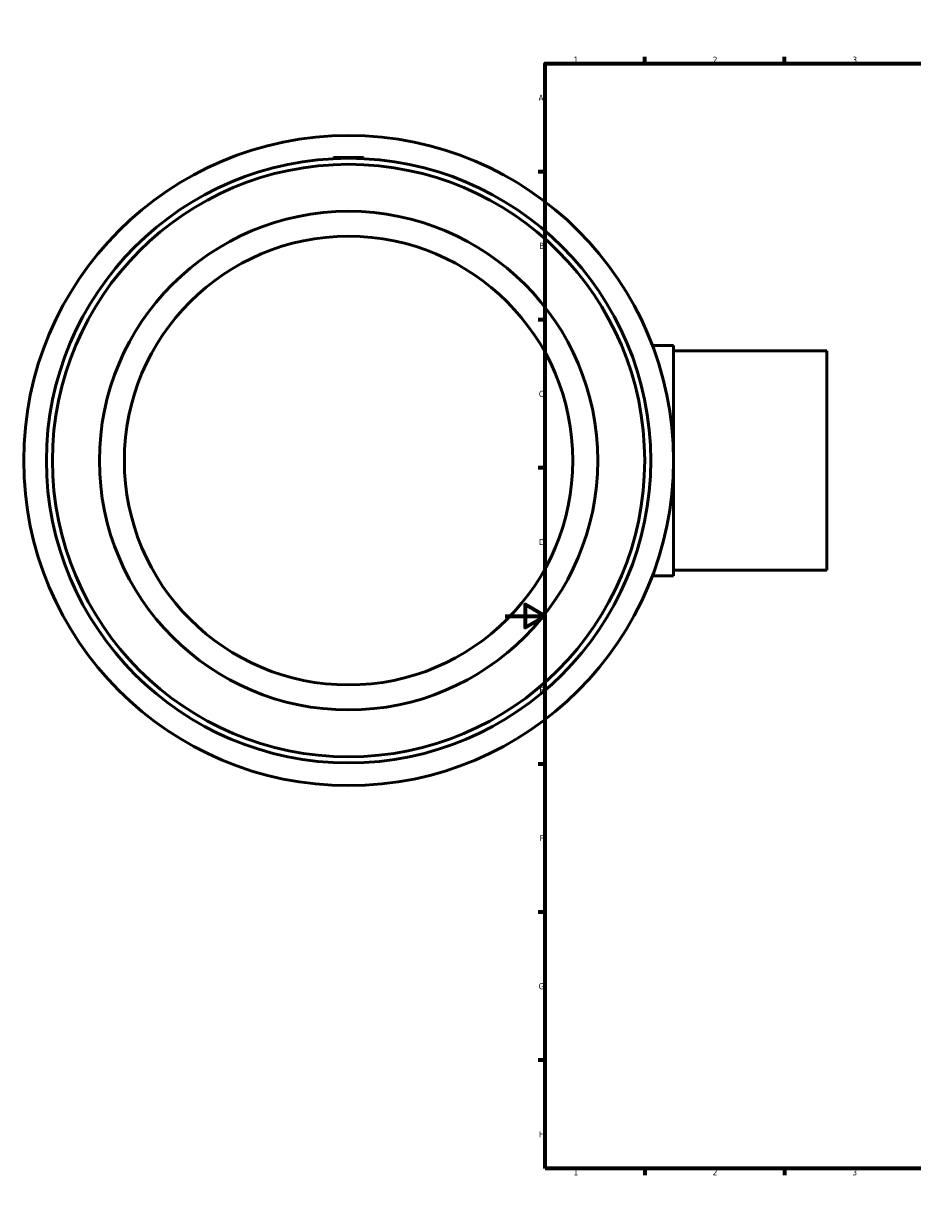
# Model space of a CAD drawing. Header units: millimetres. Extents: x -424 to 1632, y -293 to 1302.
# Tile 1 of 7: x -242 to 204, y 0 to 594. Entities that reach past the tile are written whole.
import ezdxf

# ---------------------------------------------------------------- set-up
doc = ezdxf.new("R2010")
doc.units = ezdxf.units.MM
doc.layers.add('Border (ANSI)', color=7, linetype='Continuous', lineweight=70)
doc.layers.add('Visible (ANSI)', color=7, linetype='Continuous', lineweight=50)
doc.styles.add('Note Text (ANSI)', font='tahoma.ttf')

# ---------------------------------------------------------------- blocks, each defined once
blk = doc.blocks.new('Borders Default Border')
at = {"layer": 'Border (ANSI)'}
for p, q in [((70.08, 574), (70.08, 577.45)), ((140.17, 574), (140.17, 577.45)), ((210.25, 574), (210.25, 577.45)), ((280.33, 574), (280.33, 577.45)), ((350.42, 574), (350.42, 577.45)), ((490.58, 574), (490.58, 577.45)), ((560.67, 574), (560.67, 577.45)), ((630.75, 574), (630.75, 577.45)), ((700.83, 574), (700.83, 577.45)), ((770.92, 574), (770.92, 577.45)), ((20, 519.75), (16.55, 519.75)), ((821, 519.75), (824.45, 519.75)), ((20, 445.5), (16.55, 445.5)), ((821, 445.5), (824.45, 445.5)), ((20, 371.25), (16.55, 371.25)), ((821, 371.25), (824.45, 371.25)), ((20, 222.75), (16.55, 222.75)), ((821, 222.75), (824.45, 222.75)), ((20, 148.5), (16.55, 148.5)), ((821, 148.5), (824.45, 148.5)), ((20, 74.25), (16.55, 74.25)), ((821, 74.25), (824.45, 74.25)), ((70.08, 20), (70.08, 16.55)), ((140.17, 20), (140.17, 16.55)), ((210.25, 20), (210.25, 16.55)), ((280.33, 20), (280.33, 16.55)), ((350.42, 20), (350.42, 16.55)), ((490.58, 20), (490.58, 16.55)), ((560.67, 20), (560.67, 16.55)), ((630.75, 20), (630.75, 16.55)), ((700.83, 20), (700.83, 16.55)), ((770.92, 20), (770.92, 16.55))]:
    blk.add_line(p, q, dxfattribs=at)
at = {"layer": 'Border (ANSI)', "flags": 128}
for points in [[(420.5, 594), (420.5, 574), (414.73, 584), (426.27, 584), (420.5, 574)], [(20, 20), (20, 574), (821, 574), (821, 20), (20, 20)], [(0, 297), (20, 297), (10, 302.77), (10, 291.23), (20, 297)], [(841, 297), (821, 297), (831, 302.77), (831, 291.23), (821, 297)], [(420.5, 0), (420.5, 20), (414.73, 10), (426.27, 10), (420.5, 20)]]:
    blk.add_lwpolyline(points, dxfattribs=at)
at = {"layer": 'Border (ANSI)', "color": 230, "true_color": 0xff0080, "attachment_point": 7, "style": 'Note Text (ANSI)'}
for s, insert, char_height in [('1', (34.35, 574.4), 3.05), ('2', (104.2, 574.4), 3.05), ('3', (174.26, 574.34), 3.05), ('4', (244.23, 574.4), 3.05), ('5', (314.48, 574.34), 3.05), ('6', (384.49, 574.34), 3.05), ('7', (454.6, 574.4), 3.05), ('8', (524.63, 574.33), 3.05), ('9', (594.7, 574.34), 3.05), ('10', (663.96, 574.34), 3.048), ('11', (734.04, 574.4), 3.048), ('12', (804.13, 574.4), 3.048), ('A', (16.78, 555.35), 3.05), ('A', (821.63, 555.35), 3.05), ('B', (17.15, 481.1), 3.05), ('B', (821.99, 481.1), 3.05), ('C', (16.95, 406.8), 3.05), ('C', (821.8, 406.8), 3.05), ('D', (16.96, 332.6), 3.05), ('D', (821.81, 332.6), 3.05), ('E', (17.21, 258.35), 3.05), ('E', (822.05, 258.35), 3.05), ('F', (17.29, 184.1), 3.05), ('F', (822.14, 184.1), 3.05), ('G', (16.81, 109.79), 3.05), ('G', (821.66, 109.79), 3.05), ('H', (16.97, 35.6), 3.05), ('H', (821.81, 35.6), 3.05), ('1', (34.35, 16.55), 3.05), ('2', (104.2, 16.55), 3.05), ('3', (174.26, 16.49), 3.05), ('4', (244.23, 16.55), 3.05), ('5', (314.48, 16.49), 3.05), ('6', (384.49, 16.49), 3.05), ('7', (454.6, 16.55), 3.05), ('8', (524.63, 16.48), 3.05), ('9', (594.7, 16.49), 3.05), ('10', (663.96, 16.49), 3.048), ('11', (734.04, 16.55), 3.048), ('12', (804.13, 16.55), 3.048)]:
    blk.add_mtext(s, dxfattribs=dict(at, insert=insert, char_height=char_height))

msp = doc.modelspace()

# ---------------------------------------------------------------- linework, layer by layer
at = {"layer": 'Visible (ANSI)'}
for p, q in [((-86.041, 526.927), (-86.094, 526.329)), ((-71.041, 526.927), (-86.041, 526.927)), ((-71.041, 526.927), (-70.989, 526.329)), ((84.459, 432.677), (73.885, 432.677)), ((84.459, 432.677), (84.459, 317.177)), ((161.459, 429.927), (84.459, 429.927)), ((161.459, 319.927), (161.459, 429.927)), ((84.459, 317.177), (73.885, 317.177)), ((161.459, 319.927), (84.459, 319.927))]:
    msp.add_line(p, q, dxfattribs=at)
for radius in [163, 151.59, 148.558, 125, 112.5]:
    msp.add_circle((-78.541, 374.927), radius, dxfattribs=at)

# ---------------------------------------------------------------- block references
msp.add_blockref('Borders Default Border', (0, 0))

doc.saveas('drawing.dxf')
